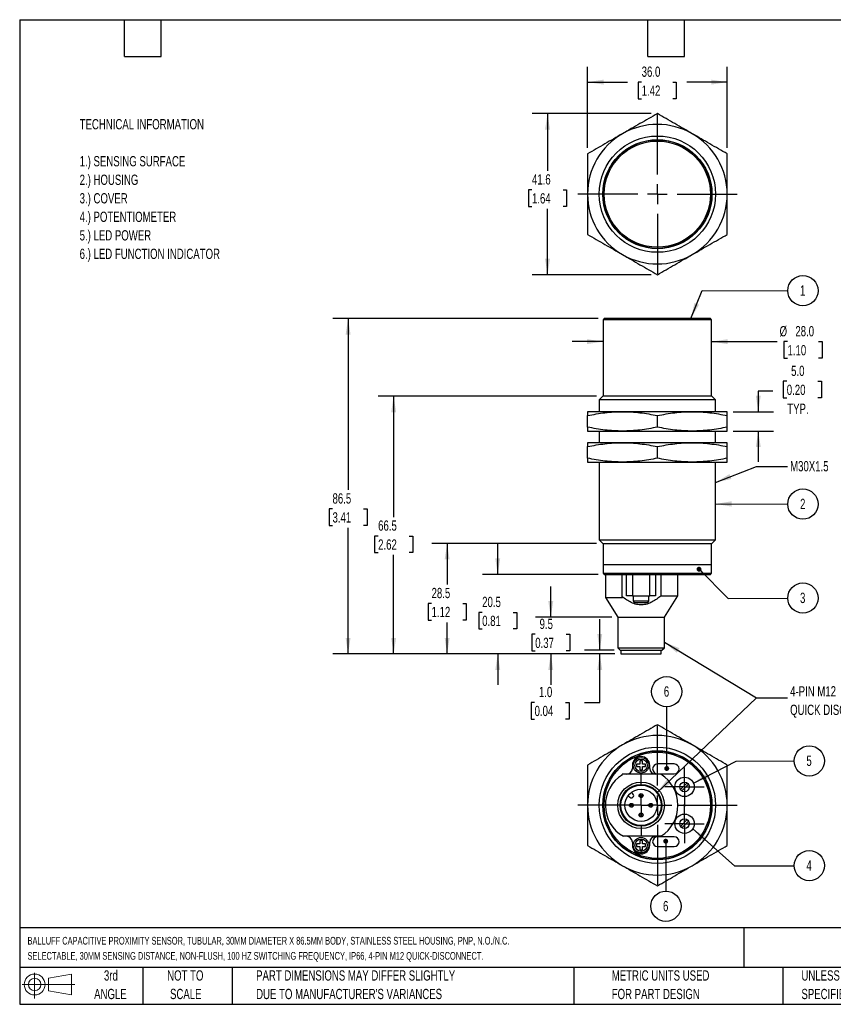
# Model space of a CAD drawing. Header units: millimetres. Extents: x 8 to 341, y 8 to 262.
# Tile 1 of 2: x 8 to 218, y 8 to 262. Entities that reach past the tile are written whole.
import ezdxf

# ---------------------------------------------------------------- set-up
doc = ezdxf.new("R2010")
doc.units = ezdxf.units.MM
doc.header["$LTSCALE"] = 1.25
doc.linetypes.add('CENTERX2', pattern=[20.32, 12.7, -2.54, 2.54, -2.54])
doc.layers.add('CENTER', color=40, linetype='CENTERX2')
doc.layers.add('DIMENSIONS', color=140, linetype='Continuous', lineweight=25)
doc.layers.add('TEXT', color=140, linetype='Continuous', lineweight=25)
doc.styles.add('SLDTEXTSTYLE0', font='TXT', dxfattribs={"width": 0.7})
doc.dimstyles.new('SLDDIMSTYLE0', dxfattribs={"dimtxt": 2.69751, "dimasz": 4.1275, "dimexe": 0, "dimexo": 0.0625, "dimgap": 0.674377, "dimtad": 0, "dimtih": 1, "dimtoh": 1, "dimrnd": 1e-09, "dimzin": 4, "dimdsep": 46, "dimtxsty": 'SLDTEXTSTYLE0', "dimsah": 1, "dimcen": 0.09, "dimadec": 0, "dimazin": 1, "dimtfac": 1, "dimtmove": 0, "dimatfit": 0, "dimfxl": 0, "dimfrac": 2, "dimtolj": 1, "dimtzin": 12, "dimarcsym": 0})
doc.dimstyles.new('SLDDIMSTYLE1', dxfattribs={"dimtxt": 2.69751, "dimasz": 4.1275, "dimexe": 0, "dimexo": 0.0625, "dimgap": 0.674377, "dimtad": 0, "dimtih": 1, "dimtoh": 1, "dimrnd": 1e-09, "dimzin": 12, "dimdsep": 46, "dimtxsty": 'SLDTEXTSTYLE0', "dimsah": 1, "dimcen": 0.09, "dimadec": 0, "dimazin": 3, "dimtfac": 1, "dimtmove": 0, "dimatfit": 0, "dimfxl": 0, "dimfrac": 2, "dimtolj": 1, "dimtzin": 12, "dimarcsym": 0})
doc.dimstyles.new('SLDDIMSTYLE2', dxfattribs={"dimtxt": 2.69751, "dimasz": 4.1275, "dimexe": 0, "dimexo": 0.0625, "dimgap": 0.674377, "dimtad": 0, "dimtih": 1, "dimtoh": 1, "dimrnd": 1e-09, "dimzin": 12, "dimdsep": 46, "dimtxsty": 'SLDTEXTSTYLE0', "dimsah": 1, "dimcen": 0.09, "dimadec": 0, "dimazin": 3, "dimtfac": 1, "dimtofl": 0, "dimtmove": 0, "dimatfit": 3, "dimfxl": 0, "dimfrac": 2, "dimtolj": 1, "dimtzin": 12, "dimarcsym": 0})
doc.dimstyles.new('SLDDIMSTYLE3', dxfattribs={"dimtxt": 0.18, "dimasz": 4.1275, "dimexe": 0, "dimexo": 0.0625, "dimgap": 0, "dimtad": 0, "dimtih": 1, "dimtoh": 1, "dimdec": 0, "dimrnd": 1e-09, "dimzin": 0, "dimdsep": 46, "dimtxsty": 'Standard', "dimsah": 1, "dimcen": 0.09, "dimadec": 0, "dimazin": 0, "dimtfac": 4.1275, "dimtdec": 0, "dimtofl": 0, "dimtmove": 0, "dimatfit": 3, "dimfxl": 0, "dimfrac": 2, "dimtolj": 1, "dimtzin": 0, "dimarcsym": 0})
doc.dimstyles.new('SLDDIMSTYLE4', dxfattribs={"dimtxt": 2.69751, "dimasz": 4.1275, "dimexe": 0, "dimexo": 0.0625, "dimgap": 0.674377, "dimtad": 0, "dimtih": 1, "dimtoh": 1, "dimrnd": 1e-09, "dimzin": 4, "dimdsep": 46, "dimtxsty": 'SLDTEXTSTYLE0', "dimsah": 1, "dimcen": 0.09, "dimadec": 0, "dimazin": 1, "dimtfac": 1, "dimtofl": 0, "dimtmove": 0, "dimatfit": 3, "dimfxl": 0, "dimfrac": 2, "dimtolj": 1, "dimtzin": 12, "dimarcsym": 0})
doc.dimstyles.new('SLDDIMSTYLE5', dxfattribs={"dimtxt": 0.18, "dimasz": 1.27, "dimexe": 0, "dimexo": 0.0625, "dimgap": 0, "dimtad": 0, "dimtih": 1, "dimtoh": 1, "dimdec": 0, "dimrnd": 1e-09, "dimzin": 0, "dimdsep": 46, "dimtxsty": 'Standard', "dimblk1": 'DOT', "dimblk2": 'DOT', "dimsah": 1, "dimcen": 0.09, "dimadec": 0, "dimazin": 0, "dimtfac": 1.27, "dimtdec": 0, "dimtofl": 0, "dimtmove": 0, "dimatfit": 3, "dimldrblk": 'DOT', "dimfxl": 0, "dimfrac": 2, "dimtolj": 1, "dimtzin": 0, "dimarcsym": 0})

# ---------------------------------------------------------------- blocks, each defined once
blk = doc.blocks.new('Block11')
at = {"color": 7, "linetype": 'Continuous', "lineweight": 18}
for p, q in [((3.24, 6.64), (3.24, 0)), ((6.85, 5.21), (12.72, 6.29)), ((6.85, 2), (6.85, 5.21)), ((12.72, 6.29), (12.72, 0.91)), ((0, 3.6), (13.59, 3.6)), ((6.85, 2), (12.72, 0.91))]:
    blk.add_line(p, q, dxfattribs=at)
for radius in [2.69, 1.61]:
    blk.add_circle((3.24, 3.6), radius, dxfattribs=at)
blk = doc.blocks.new('Block12')
at = {"color": 7, "linetype": 'Continuous'}
blk.add_blockref('Block11', (0, 0), dxfattribs=at)
blk = doc.blocks.new('SW_NOTE_0')
at = {"layer": 'TEXT', "color": 0, "attachment_point": 1, "style": 'SLDTEXTSTYLE0'}
for s, insert, char_height in [('TECHNICAL INFORMATION', (0, 3.41), 2.6458), ('1.) SENSING SURFACE', (0, -6.14), 2.6458), ('2.) HOUSING', (0, -10.92), 2.6458), ('3.) COVER', (0, -15.7), 2.646), ('4.) POTENTIOMETER', (0, -20.48), 2.6458), ('5.) LED POWER', (0, -25.26), 2.6458), ('6.) LED FUNCTION INDICATOR', (0, -30.03), 2.6458)]:
    blk.add_mtext(s, dxfattribs=dict(at, insert=insert, char_height=char_height))
blk = doc.blocks.new('SW_NOTE_0_1')
at = {"layer": 'TEXT', "color": 0, "char_height": 1.98438, "attachment_point": 1, "style": 'SLDTEXTSTYLE0'}
for s, insert in [('BALLUFF CAPACITIVE PROXIMITY SENSOR, TUBULAR, 30MM DIAMETER X 86.5MM BODY, STAINLESS STEEL HOUSING, PNP, N.O./N.C.', (0, 2.56)), ('SELECTABLE, 30MM SENSING DISTANCE, NON-FLUSH, 100 HZ SWITCHING FREQUENCY, IP66, 4-PIN M12 QUICK-DISCONNECT.', (0, -1.34))]:
    blk.add_mtext(s, dxfattribs=dict(at, insert=insert))
blk = doc.blocks.new('SW_NOTE_0_3')
at = {"layer": 'TEXT', "color": 0, "char_height": 2.6458, "attachment_point": 1, "style": 'SLDTEXTSTYLE0'}
for s, insert in [('UNLESS OTHERWISE', (0, 3.41)), ('SPECIFIED UNITS ARE:', (0, -1.37))]:
    blk.add_mtext(s, dxfattribs=dict(at, insert=insert))
blk = doc.blocks.new('SW_NOTE_0_4')
at = {"layer": 'TEXT', "color": 0, "char_height": 2.6458, "attachment_point": 1, "style": 'SLDTEXTSTYLE0'}
for s, insert in [('PART DIMENSIONS MAY DIFFER SLIGHTLY', (0, 3.41)), ("DUE TO MANUFACTURER'S VARIANCES", (0, -1.37))]:
    blk.add_mtext(s, dxfattribs=dict(at, insert=insert))
blk = doc.blocks.new('SW_NOTE_0_5')
at = {"layer": 'TEXT', "color": 0, "char_height": 2.646, "attachment_point": 2, "style": 'SLDTEXTSTYLE0'}
for s, insert in [('NOT TO', (6.57, 3.41)), ('SCALE', (6.69, -1.37))]:
    blk.add_mtext(s, dxfattribs=dict(at, insert=insert))
blk = doc.blocks.new('SW_NOTE_0_6')
at = {"layer": 'TEXT', "color": 0, "char_height": 2.646, "attachment_point": 2, "style": 'SLDTEXTSTYLE0'}
for s, insert in [('3rd', (2.89, 3.41)), ('ANGLE', (2.77, -1.37))]:
    blk.add_mtext(s, dxfattribs=dict(at, insert=insert))
blk = doc.blocks.new('SW_NOTE_0_7')
at = {"layer": 'TEXT', "color": 0, "char_height": 2.6458, "attachment_point": 1, "style": 'SLDTEXTSTYLE0'}
for s, insert in [('METRIC UNITS USED', (0, 3.41)), ('FOR PART DESIGN', (0, -1.37))]:
    blk.add_mtext(s, dxfattribs=dict(at, insert=insert))
blk = doc.blocks.new('_D')
at = {"layer": 'DIMENSIONS'}
for p, q in [((158.36, 178.89), (150.43, 178.89)), ((186.36, 178.89), (203.28, 178.89)), ((205.92, 178.89), (205.01, 178.89)), ((205.01, 178.89), (205.01, 174.6)), ((213.93, 178.89), (214.84, 178.89)), ((214.84, 178.89), (214.84, 174.6)), ((205.01, 174.6), (205.92, 174.6)), ((214.84, 174.6), (213.93, 174.6))]:
    blk.add_line(p, q, dxfattribs=at)
for points in [[(158.36, 178.89), (154.24, 179.52), (154.24, 178.25)], [(186.36, 178.89), (190.49, 178.25), (190.49, 179.52)]]:
    blk.add_solid(points, dxfattribs=at)
at = {"layer": 'DIMENSIONS', "char_height": 2.646, "attachment_point": 1, "style": 'SLDTEXTSTYLE0'}
for s, insert in [('%%c', (203.88, 182.9)), ('28.0', (207.95, 182.9)), ('1.10', (205.92, 178.01))]:
    blk.add_mtext(s, dxfattribs=dict(at, insert=insert))
blk = doc.blocks.new('_D_1')
at = {"layer": 'DIMENSIONS'}
for p, q in [((205.73, 168.65), (204.83, 168.65)), ((204.83, 168.65), (204.83, 164.36)), ((213.75, 168.65), (214.65, 168.65)), ((214.65, 168.65), (214.65, 164.36)), ((202.11, 166.13), (198.38, 166.13)), ((198.38, 166.13), (198.38, 160.82)), ((204.83, 164.36), (205.73, 164.36)), ((214.65, 164.36), (213.75, 164.36)), ((191.95, 160.82), (202.35, 160.82)), ((191.95, 155.82), (202.35, 155.82)), ((198.38, 155.82), (198.38, 147.88))]:
    blk.add_line(p, q, dxfattribs=at)
for points in [[(198.38, 160.82), (199.02, 164.95), (197.75, 164.95)], [(198.38, 155.82), (197.75, 151.69), (199.02, 151.69)]]:
    blk.add_solid(points, dxfattribs=at)
at = {"layer": 'DIMENSIONS', "char_height": 2.646, "attachment_point": 1, "style": 'SLDTEXTSTYLE0'}
for s, insert in [('5.0', (206.85, 172.67)), ('0.20', (205.73, 167.78)), ('TYP.', (205.86, 162.88))]:
    blk.add_mtext(s, dxfattribs=dict(at, insert=insert))
blk = doc.blocks.new('_D_2')
at = {"layer": 'DIMENSIONS'}
for p, q in [((157.51, 99.32), (157.51, 107.26)), ((161.19, 99.32), (153.54, 99.32)), ((161.38, 98.32), (153.54, 98.32)), ((157.51, 85.82), (157.51, 98.32)), ((140.7, 85.82), (139.79, 85.82)), ((139.79, 85.82), (139.79, 81.53)), ((148.71, 85.82), (149.62, 85.82)), ((149.62, 85.82), (149.62, 81.53)), ((153.58, 85.82), (157.51, 85.82)), ((139.79, 81.53), (140.7, 81.53)), ((149.62, 81.53), (148.71, 81.53))]:
    blk.add_line(p, q, dxfattribs=at)
for points in [[(157.51, 99.32), (158.14, 103.45), (156.87, 103.45)], [(157.51, 98.32), (156.87, 94.19), (158.14, 94.19)]]:
    blk.add_solid(points, dxfattribs=at)
at = {"layer": 'DIMENSIONS', "char_height": 2.646, "attachment_point": 1, "style": 'SLDTEXTSTYLE0'}
for s, insert in [('1.0', (141.82, 89.83)), ('0.04', (140.7, 84.94))]:
    blk.add_mtext(s, dxfattribs=dict(at, insert=insert))
blk = doc.blocks.new('_D_3')
at = {"layer": 'DIMENSIONS'}
for p, q in [((144.88, 107.82), (144.88, 115.76)), ((160.58, 107.82), (140.91, 107.82)), ((140.87, 103.38), (139.96, 103.38)), ((139.96, 103.38), (139.96, 99.09)), ((148.88, 103.38), (149.79, 103.38)), ((149.79, 103.38), (149.79, 99.09)), ((139.96, 99.09), (140.87, 99.09)), ((149.79, 99.09), (148.88, 99.09)), ((161.38, 98.32), (140.91, 98.32)), ((144.88, 98.32), (144.88, 90.38))]:
    blk.add_line(p, q, dxfattribs=at)
for points in [[(144.88, 107.82), (145.51, 111.95), (144.24, 111.95)], [(144.88, 98.32), (144.24, 94.19), (145.51, 94.19)]]:
    blk.add_solid(points, dxfattribs=at)
at = {"layer": 'DIMENSIONS', "char_height": 2.646, "attachment_point": 1, "style": 'SLDTEXTSTYLE0'}
for s, insert in [('9.5', (141.99, 107.39)), ('0.37', (140.87, 102.5))]:
    blk.add_mtext(s, dxfattribs=dict(at, insert=insert))
blk = doc.blocks.new('_D_4')
at = {"layer": 'DIMENSIONS'}
for p, q in [((131.2, 118.82), (131.2, 126.76)), ((157.08, 118.82), (127.23, 118.82)), ((127.19, 109.05), (126.29, 109.05)), ((126.29, 109.05), (126.29, 104.76)), ((135.21, 109.05), (136.11, 109.05)), ((136.11, 109.05), (136.11, 104.76)), ((126.29, 104.76), (127.19, 104.76)), ((136.11, 104.76), (135.21, 104.76)), ((161.38, 98.32), (127.23, 98.32)), ((131.2, 98.32), (131.2, 90.38))]:
    blk.add_line(p, q, dxfattribs=at)
for points in [[(131.2, 118.82), (131.84, 122.95), (130.57, 122.95)], [(131.2, 98.32), (130.57, 94.19), (131.84, 94.19)]]:
    blk.add_solid(points, dxfattribs=at)
at = {"layer": 'DIMENSIONS', "char_height": 2.646, "attachment_point": 1, "style": 'SLDTEXTSTYLE0'}
for s, insert in [('20.5', (127.19, 113.06)), ('0.81', (127.19, 108.17))]:
    blk.add_mtext(s, dxfattribs=dict(at, insert=insert))
blk = doc.blocks.new('_D_5')
at = {"layer": 'DIMENSIONS'}
for p, q in [((156.7, 126.82), (114.18, 126.82)), ((118.15, 126.82), (118.15, 116.24)), ((114.14, 111.35), (113.24, 111.35)), ((113.24, 111.35), (113.24, 107.06)), ((122.16, 111.35), (123.07, 111.35)), ((123.07, 111.35), (123.07, 107.06)), ((113.24, 107.06), (114.14, 107.06)), ((123.07, 107.06), (122.16, 107.06)), ((118.15, 98.32), (118.15, 106.46)), ((161.38, 98.32), (114.18, 98.32))]:
    blk.add_line(p, q, dxfattribs=at)
for points in [[(118.15, 126.82), (117.52, 122.69), (118.79, 122.69)], [(118.15, 98.32), (118.79, 102.45), (117.52, 102.45)]]:
    blk.add_solid(points, dxfattribs=at)
at = {"layer": 'DIMENSIONS', "char_height": 2.646, "attachment_point": 1, "style": 'SLDTEXTSTYLE0'}
for s, insert in [('28.5', (114.14, 115.36)), ('1.12', (114.14, 110.47))]:
    blk.add_mtext(s, dxfattribs=dict(at, insert=insert))
blk = doc.blocks.new('_D_6')
at = {"layer": 'DIMENSIONS'}
for p, q in [((156.7, 164.82), (100.39, 164.82)), ((104.36, 164.82), (104.36, 133.63)), ((100.36, 128.74), (99.45, 128.74)), ((99.45, 128.74), (99.45, 124.46)), ((108.37, 128.74), (109.28, 128.74)), ((109.28, 128.74), (109.28, 124.46)), ((99.45, 124.46), (100.36, 124.46)), ((104.36, 98.32), (104.36, 123.85)), ((109.28, 124.46), (108.37, 124.46)), ((161.38, 98.32), (100.39, 98.32))]:
    blk.add_line(p, q, dxfattribs=at)
for points in [[(104.36, 164.82), (103.73, 160.69), (105, 160.69)], [(104.36, 98.32), (105, 102.45), (103.73, 102.45)]]:
    blk.add_solid(points, dxfattribs=at)
at = {"layer": 'DIMENSIONS', "char_height": 2.646, "attachment_point": 1, "style": 'SLDTEXTSTYLE0'}
for s, insert in [('66.5', (100.36, 132.76)), ('2.62', (100.36, 127.87))]:
    blk.add_mtext(s, dxfattribs=dict(at, insert=insert))
blk = doc.blocks.new('_D_7')
at = {"layer": 'DIMENSIONS'}
for p, q in [((157.08, 184.82), (88.64, 184.82)), ((92.61, 184.82), (92.61, 140.64)), ((88.6, 135.75), (87.7, 135.75)), ((87.7, 135.75), (87.7, 131.46)), ((96.62, 135.75), (97.53, 135.75)), ((97.53, 135.75), (97.53, 131.46)), ((87.7, 131.46), (88.6, 131.46)), ((92.61, 98.32), (92.61, 130.86)), ((97.53, 131.46), (96.62, 131.46)), ((161.38, 98.32), (88.64, 98.32))]:
    blk.add_line(p, q, dxfattribs=at)
for points in [[(92.61, 184.82), (91.98, 180.69), (93.25, 180.69)], [(92.61, 98.32), (93.25, 102.45), (91.98, 102.45)]]:
    blk.add_solid(points, dxfattribs=at)
at = {"layer": 'DIMENSIONS', "char_height": 2.646, "attachment_point": 1, "style": 'SLDTEXTSTYLE0'}
for s, insert in [('86.5', (88.6, 139.76)), ('3.41', (88.6, 134.87))]:
    blk.add_mtext(s, dxfattribs=dict(at, insert=insert))
blk = doc.blocks.new('SW_NOTE_0_8')
at = {"layer": 'TEXT', "color": 0}
blk.add_circle((1.12, 2.05), 3.9, dxfattribs=at)
at = {"layer": 'TEXT', "color": 0, "insert": (1.07, 3.41), "char_height": 2.65, "attachment_point": 2, "style": 'SLDTEXTSTYLE0'}
blk.add_mtext('1', dxfattribs=at)
blk = doc.blocks.new('SW_NOTE_0_9')
at = {"layer": 'TEXT', "color": 0}
blk.add_circle((3.9, -0.01), 3.9, dxfattribs=at)
at = {"layer": 'TEXT', "color": 0, "insert": (3.86, 1.36), "char_height": 2.65, "attachment_point": 2, "style": 'SLDTEXTSTYLE0'}
blk.add_mtext('2', dxfattribs=at)
blk = doc.blocks.new('SW_NOTE_0_10')
at = {"layer": 'TEXT', "color": 0}
blk.add_circle((1.12, 2.05), 3.9, dxfattribs=at)
at = {"layer": 'TEXT', "color": 0, "insert": (1.07, 3.41), "char_height": 2.65, "attachment_point": 2, "style": 'SLDTEXTSTYLE0'}
blk.add_mtext('3', dxfattribs=at)
blk = doc.blocks.new('SW_NOTE_0_11')
at = {"layer": 'TEXT', "color": 0, "attachment_point": 1, "style": 'SLDTEXTSTYLE0'}
for s, insert, char_height in [('4-PIN M12', (0.72, 3), 2.646), ('QUICK DISCONNECT', (0.72, -1.78), 2.6458)]:
    blk.add_mtext(s, dxfattribs=dict(at, insert=insert, char_height=char_height))
blk = doc.blocks.new('_Dot')
at = {"color": 0, "linetype": 'ByBlock', "lineweight": -2}
blk.add_line((-0.5, 0), (-1, 0), dxfattribs=at)
at = {"color": 0, "linetype": 'ByBlock', "const_width": 0.5}
blk.add_lwpolyline([(-0.25, 0, 1), (0.25, 0, 1)], format="xyb", close=True, dxfattribs=at)
blk = doc.blocks.new('_D_8')
at = {"layer": 'DIMENSIONS'}
for p, q in [((170.78, 237.72), (140.07, 237.72)), ((144.04, 237.72), (144.04, 222.94)), ((140.03, 218.05), (139.12, 218.05)), ((139.12, 218.05), (139.12, 213.76)), ((148.04, 218.05), (148.95, 218.05)), ((148.95, 218.05), (148.95, 213.76)), ((139.12, 213.76), (140.03, 213.76)), ((148.95, 213.76), (148.04, 213.76)), ((144.04, 196.15), (144.04, 213.16)), ((170.78, 196.15), (140.07, 196.15))]:
    blk.add_line(p, q, dxfattribs=at)
for points in [[(144.04, 237.72), (143.4, 233.59), (144.67, 233.59)], [(144.04, 196.15), (144.67, 200.27), (143.4, 200.27)]]:
    blk.add_solid(points, dxfattribs=at)
at = {"layer": 'DIMENSIONS', "char_height": 2.646, "attachment_point": 1, "style": 'SLDTEXTSTYLE0'}
for s, insert in [('41.6', (140.03, 222.06)), ('1.64', (140.03, 217.17))]:
    blk.add_mtext(s, dxfattribs=dict(at, insert=insert))
blk = doc.blocks.new('_D_9')
at = {"layer": 'DIMENSIONS'}
for p, q in [((154.36, 228.91), (154.36, 249.8)), ((190.36, 228.91), (190.36, 249.8)), ((154.36, 245.83), (164.65, 245.83)), ((168.31, 245.83), (167.4, 245.83)), ((167.4, 245.83), (167.4, 241.55)), ((176.32, 245.83), (177.23, 245.83)), ((177.23, 245.83), (177.23, 241.55)), ((190.36, 245.83), (179.98, 245.83)), ((167.4, 241.55), (168.31, 241.55)), ((177.23, 241.55), (176.32, 241.55))]:
    blk.add_line(p, q, dxfattribs=at)
for points in [[(154.36, 245.83), (158.49, 245.2), (158.49, 246.47)], [(190.36, 245.83), (186.24, 246.47), (186.24, 245.2)]]:
    blk.add_solid(points, dxfattribs=at)
at = {"layer": 'DIMENSIONS', "char_height": 2.646, "attachment_point": 1, "style": 'SLDTEXTSTYLE0'}
for s, insert in [('36.0', (168.31, 249.85)), ('1.42', (168.31, 244.96))]:
    blk.add_mtext(s, dxfattribs=dict(at, insert=insert))
blk = doc.blocks.new('SW_CENTERMARKSYMBOL_0')
at = {"layer": 'CENTER', "color": 0}
for p, q in [((0, 5.08), (0, 20.54)), ((0, 0), (0, 2.54)), ((-5.08, 0), (-20.54, 0)), ((0, 0), (-2.54, 0)), ((0, 0), (0, -2.54)), ((0, 0), (2.54, 0)), ((5.08, 0), (20.54, 0)), ((0, -5.08), (0, -20.54))]:
    blk.add_line(p, q, dxfattribs=at)
blk = doc.blocks.new('SW_NOTE_0_12')
at = {"layer": 'TEXT', "color": 0, "attachment_point": 1, "style": 'SLDTEXTSTYLE0'}
for s, insert, char_height in [('4-PIN M12', (0.71, 3), 2.646), ('QUICK DISCONNECT', (0.71, -1.77), 2.6458)]:
    blk.add_mtext(s, dxfattribs=dict(at, insert=insert, char_height=char_height))
blk = doc.blocks.new('SW_NOTE_0_13')
at = {"layer": 'TEXT', "color": 0}
blk.add_circle((0, 3.9), 3.9, dxfattribs=at)
at = {"layer": 'TEXT', "color": 0, "insert": (-0.05, 5.27), "char_height": 2.65, "attachment_point": 2, "style": 'SLDTEXTSTYLE0'}
blk.add_mtext('6', dxfattribs=at)
blk = doc.blocks.new('SW_NOTE_0_14')
at = {"layer": 'TEXT', "color": 0}
blk.add_circle((0.01, -3.9), 3.9, dxfattribs=at)
at = {"layer": 'TEXT', "color": 0, "insert": (-0.04, -2.54), "char_height": 2.65, "attachment_point": 2, "style": 'SLDTEXTSTYLE0'}
blk.add_mtext('6', dxfattribs=at)
blk = doc.blocks.new('SW_NOTE_0_15')
at = {"layer": 'TEXT', "color": 0}
blk.add_circle((1.12, 2.05), 3.9, dxfattribs=at)
at = {"layer": 'TEXT', "color": 0, "insert": (1.07, 3.41), "char_height": 2.65, "attachment_point": 2, "style": 'SLDTEXTSTYLE0'}
blk.add_mtext('5', dxfattribs=at)
blk = doc.blocks.new('SW_NOTE_0_16')
at = {"layer": 'TEXT', "color": 0}
blk.add_circle((1.12, 2.05), 3.9, dxfattribs=at)
at = {"layer": 'TEXT', "color": 0, "insert": (1.07, 3.41), "char_height": 2.65, "attachment_point": 2, "style": 'SLDTEXTSTYLE0'}
blk.add_mtext('4', dxfattribs=at)
blk = doc.blocks.new('SW_CENTERMARKSYMBOL_1')
at = {"layer": 'CENTER', "color": 0}
for p, q in [((0, 5.08), (0, 20.54)), ((-5.08, 0), (-20.54, 0)), ((0, 0), (-2.54, 0)), ((0, 0), (0, 2.54)), ((0, 0), (0, -2.54)), ((0, 0), (2.54, 0)), ((5.08, 0), (20.54, 0)), ((0, -5.08), (0, -20.54))]:
    blk.add_line(p, q, dxfattribs=at)
blk = doc.blocks.new('SW_CENTERMARKSYMBOL_2')
at = {"layer": 'CENTER', "color": 0}
for p, q in [((0, 2.54), (0, 5.04)), ((-2.54, 0), (-5.04, 0)), ((0, 0), (-2.54, 0)), ((0, 0), (0, 2.54)), ((0, 0), (0, -2.54)), ((0, 0), (2.54, 0)), ((2.54, 0), (5.04, 0)), ((0, -2.54), (0, -5.04))]:
    blk.add_line(p, q, dxfattribs=at)
blk = doc.blocks.new('SW_CENTERMARKSYMBOL_3')
at = {"layer": 'CENTER', "color": 0}
for p, q in [((0, 2.54), (0, 5.04)), ((-2.54, 0), (-5.04, 0)), ((0, 0), (-2.54, 0)), ((0, 0), (0, 2.54)), ((0, 0), (0, -2.54)), ((0, 0), (2.54, 0)), ((2.54, 0), (5.04, 0)), ((0, -2.54), (0, -5.04))]:
    blk.add_line(p, q, dxfattribs=at)
blk = doc.blocks.new('SW_CENTERMARKSYMBOL_4')
at = {"layer": 'CENTER', "color": 0}
for p, q in [((0, 5.08), (0, 7.93)), ((-5.08, 0), (-7.93, 0)), ((0, 0), (-2.54, 0)), ((0, 0), (0, 2.54)), ((0, 0), (0, -2.54)), ((0, 0), (2.54, 0)), ((5.08, 0), (7.93, 0)), ((0, -5.08), (0, -7.93))]:
    blk.add_line(p, q, dxfattribs=at)

msp = doc.modelspace()

# ---------------------------------------------------------------- linework, layer by layer
for p, q in [((158.663, 184.819), (158.363, 184.519)), ((158.363, 184.519), (158.363, 164.819)), ((186.363, 184.519), (158.363, 184.519)), ((186.063, 184.819), (158.663, 184.819)), ((186.363, 184.519), (186.063, 184.819)), ((186.363, 164.819), (186.363, 184.519)), ((158.283, 164.819), (157.363, 163.899)), ((157.363, 163.899), (157.363, 160.819)), ((187.363, 163.899), (157.363, 163.899)), ((186.443, 164.819), (158.283, 164.819)), ((187.363, 163.899), (186.443, 164.819)), ((187.363, 160.819), (187.363, 163.899)), ((163.363, 160.819), (154.363, 160.819)), ((181.363, 160.819), (163.363, 160.819)), ((190.363, 160.819), (181.363, 160.819)), ((154.363, 156.832), (154.363, 159.805)), ((172.363, 156.832), (172.363, 159.805)), ((190.363, 156.832), (190.363, 159.805)), ((154.363, 155.819), (163.363, 155.819)), ((157.363, 155.819), (157.363, 152.819)), ((163.363, 155.819), (181.363, 155.819)), ((181.363, 155.819), (190.363, 155.819)), ((187.363, 152.819), (187.363, 155.819)), ((163.363, 152.819), (154.363, 152.819)), ((181.363, 152.819), (163.363, 152.819)), ((190.363, 152.819), (181.363, 152.819)), ((154.363, 148.832), (154.363, 151.805)), ((172.363, 148.832), (172.363, 151.805)), ((190.363, 148.832), (190.363, 151.805)), ((154.363, 147.819), (163.363, 147.819)), ((157.363, 147.819), (157.363, 127.739)), ((163.363, 147.819), (181.363, 147.819)), ((181.363, 147.819), (190.363, 147.819)), ((187.363, 127.739), (187.363, 147.819)), ((157.363, 127.739), (158.283, 126.819)), ((157.363, 127.739), (187.363, 127.739)), ((186.443, 126.819), (187.363, 127.739)), ((158.283, 126.819), (186.443, 126.819)), ((158.363, 126.819), (158.363, 121.369)), ((186.363, 121.369), (186.363, 126.819)), ((158.363, 121.369), (186.363, 121.369)), ((158.363, 121.319), (158.363, 119.119)), ((186.363, 121.319), (158.363, 121.319)), ((158.463, 121.369), (158.463, 121.319)), ((186.263, 121.319), (186.263, 121.369)), ((186.363, 119.119), (186.363, 121.319)), ((158.363, 119.119), (158.663, 118.819)), ((158.363, 119.119), (186.363, 119.119)), ((158.663, 118.819), (186.063, 118.819)), ((158.953, 118.819), (158.953, 112.863)), ((163.289, 113.111), (163.289, 118.819)), ((164.413, 113.319), (164.413, 118.819)), ((165.913, 118.819), (165.913, 113.319)), ((170.413, 113.319), (170.413, 118.819)), ((171.913, 118.819), (171.913, 113.319)), ((173.287, 118.819), (173.287, 113.319)), ((177.663, 113.319), (177.663, 118.819)), ((186.063, 118.819), (186.363, 119.119)), ((158.953, 112.863), (162.163, 107.819)), ((158.953, 112.863), (163.371, 112.863)), ((163.371, 112.863), (163.289, 113.111)), ((165.913, 113.319), (164.413, 113.319)), ((165.913, 113.319), (170.413, 113.319)), ((166.163, 113.319), (166.163, 112.019)), ((166.163, 112.019), (170.163, 112.019)), ((170.163, 112.019), (170.163, 113.319)), ((171.913, 113.319), (170.413, 113.319)), ((173.287, 113.319), (177.663, 113.319)), ((174.163, 107.819), (177.663, 113.319)), ((166.563, 111.619), (169.763, 111.619)), ((162.163, 107.819), (162.163, 99.932)), ((162.163, 107.819), (174.163, 107.819)), ((174.163, 99.932), (174.163, 107.819)), ((162.163, 99.932), (162.777, 99.319)), ((162.163, 99.932), (174.163, 99.932)), ((162.777, 99.319), (173.55, 99.319)), ((162.963, 99.319), (162.963, 98.319)), ((173.363, 98.319), (173.363, 99.319)), ((173.55, 99.319), (174.163, 99.932)), ((162.963, 98.319), (173.363, 98.319)), ((165.913, 69.577), (165.913, 68.777)), ((167.838, 69.902), (166.988, 69.902)), ((166.988, 69.902), (166.988, 69.252)), ((166.988, 69.252), (167.838, 69.252)), ((168.488, 70.752), (167.838, 70.752)), ((167.838, 70.752), (167.838, 69.902)), ((167.838, 69.252), (167.838, 68.402)), ((168.488, 69.902), (168.488, 70.752)), ((169.338, 69.902), (168.488, 69.902)), ((168.488, 68.402), (168.488, 69.252)), ((168.488, 69.252), (169.338, 69.252)), ((169.338, 69.252), (169.338, 69.902)), ((170.413, 68.777), (170.413, 69.577)), ((176.693, 69.94), (172.413, 69.94)), ((163.371, 67.142), (163.289, 67.277)), ((167.838, 68.402), (168.488, 68.402)), ((172.413, 67.394), (176.693, 67.394)), ((178.32, 63.338), (180.052, 65.07)), ((180.406, 64.716), (178.674, 62.984)), ((164.835, 61.757), (165.229, 61.363)), ((166.077, 62.212), (165.684, 62.605)), ((178.32, 53.838), (180.052, 55.57)), ((180.406, 55.216), (178.674, 53.484)), ((176.693, 51.16), (172.413, 51.16)), ((165.913, 49.777), (165.913, 48.977)), ((167.838, 49.302), (166.988, 49.302)), ((166.988, 49.302), (166.988, 48.652)), ((166.988, 48.652), (167.838, 48.652)), ((168.488, 50.152), (167.838, 50.152)), ((167.838, 50.152), (167.838, 49.302)), ((167.838, 48.652), (167.838, 47.802)), ((168.488, 49.302), (168.488, 50.152)), ((169.338, 49.302), (168.488, 49.302)), ((168.488, 47.802), (168.488, 48.652)), ((168.488, 48.652), (169.338, 48.652)), ((169.338, 48.652), (169.338, 49.302)), ((170.413, 48.977), (170.413, 49.777)), ((172.413, 48.614), (176.693, 48.614)), ((167.838, 47.802), (168.488, 47.802))]:
    msp.add_line(p, q)
for centre, radius in [((172.363, 216.931), 15), ((172.363, 216.931), 14.08), ((172.363, 216.931), 14), ((172.363, 216.931), 13.7), ((172.363, 59.277), 15), ((172.363, 59.277), 14.08), ((172.363, 59.277), 14), ((172.363, 59.277), 13.7), ((168.163, 69.577), 2), ((168.163, 69.577), 1.6), ((179.363, 64.027), 2.5), ((168.163, 59.277), 6), ((168.163, 59.277), 5.387), ((168.163, 59.277), 5.2), ((179.363, 64.027), 1.25), ((168.163, 59.277), 4.15), ((168.163, 61.777), 0.5), ((168.163, 61.777), 0.25), ((165.663, 59.277), 0.5), ((165.663, 59.277), 0.25), ((170.663, 59.277), 0.5), ((170.663, 59.277), 0.25), ((168.163, 56.777), 0.5), ((168.163, 56.777), 0.25), ((179.363, 54.527), 2.5), ((179.363, 54.527), 1.25), ((168.163, 48.977), 2), ((168.163, 48.977), 1.6)]:
    msp.add_circle(centre, radius)
for centre, radius, start, end in [((172.363, 216.931), 18, 60, 120), ((172.363, 216.931), 18, 120, 180), ((172.363, 216.931), 18, 0, 60), ((172.363, 216.931), 18, 180, 240), ((172.363, 216.931), 18, 300, 0), ((172.363, 216.931), 18, 240, 300), ((166.563, 112.019), 0.4, 180, 270), ((169.763, 112.019), 0.4, 270, 0), ((172.363, 59.277), 18, 60, 120), ((172.363, 59.277), 18, 120, 180), ((172.363, 59.277), 18, 0, 60), ((168.163, 69.577), 2.25, 0, 180), ((164.413, 68.777), 1.5, 270, 0), ((171.913, 68.777), 1.5, 180, 270), ((172.413, 68.667), 1.273, 90, 270), ((176.693, 68.667), 1.273, 270, 90), ((168.163, 59.277), 9.21, 121.35123, 240.29971), ((168.163, 59.277), 9.5, 302.6369, 57.3631), ((165.653, 61.787), 0.6, 225, 45), ((172.363, 59.277), 18, 180, 240), ((172.363, 59.277), 18, 300, 0), ((164.413, 49.777), 1.5, 0, 90), ((171.913, 49.777), 1.5, 90, 180), ((172.413, 49.887), 1.273, 90, 270), ((176.693, 49.887), 1.273, 270, 90), ((168.163, 48.977), 2.25, 180, 0), ((172.363, 59.277), 18, 240, 300)]:
    msp.add_arc(centre, radius, start, end)
for points, knots in [([(172.363, 237.716), (170.875, 236.857), (169.383, 235.995), (166.384, 234.264), (164.877, 233.394), (163.363, 232.52)], [0, 0, 0, 0, 0.5, 0.5, 1, 1, 1, 1]), ([(181.363, 232.52), (179.849, 233.394), (178.343, 234.264), (175.344, 235.995), (173.851, 236.857), (172.363, 237.716)], [0, 0, 0, 0, 0.5, 0.5, 1, 1, 1, 1]), ([(163.363, 232.52), (161.849, 231.645), (160.343, 230.776), (157.344, 229.044), (155.851, 228.182), (154.363, 227.323)], [0, 0, 0, 0, 0.5, 0.5, 1, 1, 1, 1]), ([(190.363, 227.323), (188.875, 228.182), (187.383, 229.044), (184.384, 230.776), (182.877, 231.645), (181.363, 232.52)], [0, 0, 0, 0, 0.5, 0.5, 1, 1, 1, 1]), ([(154.363, 227.323), (154.363, 225.605), (154.363, 223.882), (154.363, 220.419), (154.363, 218.68), (154.363, 216.931)], [0, 0, 0, 0, 0.5, 0.5, 1, 1, 1, 1]), ([(190.363, 216.931), (190.363, 218.68), (190.363, 220.419), (190.363, 223.882), (190.363, 225.605), (190.363, 227.323)], [0, 0, 0, 0, 0.5, 0.5, 1, 1, 1, 1]), ([(154.363, 216.931), (154.363, 215.183), (154.363, 213.443), (154.363, 209.98), (154.363, 208.257), (154.363, 206.539)], [0, 0, 0, 0, 0.5, 0.5, 1, 1, 1, 1]), ([(190.363, 206.539), (190.363, 208.257), (190.363, 209.98), (190.363, 213.443), (190.363, 215.183), (190.363, 216.931)], [0, 0, 0, 0, 0.5, 0.5, 1, 1, 1, 1]), ([(154.363, 206.539), (155.851, 205.68), (157.344, 204.818), (160.343, 203.087), (161.849, 202.217), (163.363, 201.343)], [0, 0, 0, 0, 0.5, 0.5, 1, 1, 1, 1]), ([(181.363, 201.343), (182.877, 202.217), (184.384, 203.087), (187.383, 204.818), (188.875, 205.68), (190.363, 206.539)], [0, 0, 0, 0, 0.5, 0.5, 1, 1, 1, 1]), ([(163.363, 201.343), (164.877, 200.468), (166.384, 199.599), (169.383, 197.867), (170.875, 197.006), (172.363, 196.147)], [0, 0, 0, 0, 0.5, 0.5, 1, 1, 1, 1]), ([(172.363, 196.147), (173.851, 197.006), (175.344, 197.867), (178.343, 199.599), (179.849, 200.468), (181.363, 201.343)], [0, 0, 0, 0, 0.5, 0.5, 1, 1, 1, 1]), ([(154.363, 159.805), (155.851, 160.118), (157.344, 160.373), (160.343, 160.724), (161.849, 160.819), (163.363, 160.819)], [0, 0, 0, 0, 0.5, 0.5, 1, 1, 1, 1]), ([(154.363, 160.819), (154.363, 160.819), (154.363, 160.724), (154.363, 160.373), (154.363, 160.118), (154.363, 159.805)], [0, 0, 0, 0, 0.5, 0.5, 1, 1, 1, 1]), ([(163.363, 160.819), (164.877, 160.819), (166.384, 160.724), (169.383, 160.373), (170.875, 160.118), (172.363, 159.805)], [0, 0, 0, 0, 0.5, 0.5, 1, 1, 1, 1]), ([(172.363, 159.805), (173.851, 160.118), (175.344, 160.373), (178.343, 160.724), (179.849, 160.819), (181.363, 160.819)], [0, 0, 0, 0, 0.5, 0.5, 1, 1, 1, 1]), ([(181.363, 160.819), (182.877, 160.819), (184.384, 160.724), (187.383, 160.373), (188.875, 160.118), (190.363, 159.805)], [0, 0, 0, 0, 0.5, 0.5, 1, 1, 1, 1]), ([(190.363, 159.805), (190.363, 160.118), (190.363, 160.373), (190.363, 160.724), (190.363, 160.819), (190.363, 160.819)], [0, 0, 0, 0, 0.5, 0.5, 1, 1, 1, 1]), ([(163.363, 155.819), (161.849, 155.819), (160.343, 155.913), (157.344, 156.264), (155.851, 156.519), (154.363, 156.832)], [0, 0, 0, 0, 0.5, 0.5, 1, 1, 1, 1]), ([(154.363, 156.832), (154.363, 156.519), (154.363, 156.264), (154.363, 155.913), (154.363, 155.819), (154.363, 155.819)], [0, 0, 0, 0, 0.5, 0.5, 1, 1, 1, 1]), ([(172.363, 156.832), (170.875, 156.519), (169.383, 156.264), (166.384, 155.913), (164.877, 155.819), (163.363, 155.819)], [0, 0, 0, 0, 0.5, 0.5, 1, 1, 1, 1]), ([(181.363, 155.819), (179.849, 155.819), (178.343, 155.913), (175.344, 156.264), (173.851, 156.519), (172.363, 156.832)], [0, 0, 0, 0, 0.5, 0.5, 1, 1, 1, 1]), ([(190.363, 156.832), (188.875, 156.519), (187.383, 156.264), (184.384, 155.913), (182.877, 155.819), (181.363, 155.819)], [0, 0, 0, 0, 0.5, 0.5, 1, 1, 1, 1]), ([(190.363, 155.819), (190.363, 155.819), (190.363, 155.913), (190.363, 156.264), (190.363, 156.519), (190.363, 156.832)], [0, 0, 0, 0, 0.5, 0.5, 1, 1, 1, 1]), ([(154.363, 151.805), (155.851, 152.118), (157.344, 152.373), (160.343, 152.724), (161.849, 152.819), (163.363, 152.819)], [0, 0, 0, 0, 0.5, 0.5, 1, 1, 1, 1]), ([(154.363, 152.819), (154.363, 152.819), (154.363, 152.724), (154.363, 152.373), (154.363, 152.118), (154.363, 151.805)], [0, 0, 0, 0, 0.5, 0.5, 1, 1, 1, 1]), ([(163.363, 152.819), (164.877, 152.819), (166.384, 152.724), (169.383, 152.373), (170.875, 152.118), (172.363, 151.805)], [0, 0, 0, 0, 0.5, 0.5, 1, 1, 1, 1]), ([(172.363, 151.805), (173.851, 152.118), (175.344, 152.373), (178.343, 152.724), (179.849, 152.819), (181.363, 152.819)], [0, 0, 0, 0, 0.5, 0.5, 1, 1, 1, 1]), ([(181.363, 152.819), (182.877, 152.819), (184.384, 152.724), (187.383, 152.373), (188.875, 152.118), (190.363, 151.805)], [0, 0, 0, 0, 0.5, 0.5, 1, 1, 1, 1]), ([(190.363, 151.805), (190.363, 152.118), (190.363, 152.373), (190.363, 152.724), (190.363, 152.819), (190.363, 152.819)], [0, 0, 0, 0, 0.5, 0.5, 1, 1, 1, 1]), ([(163.363, 147.819), (161.849, 147.819), (160.343, 147.913), (157.344, 148.264), (155.851, 148.519), (154.363, 148.832)], [0, 0, 0, 0, 0.5, 0.5, 1, 1, 1, 1]), ([(154.363, 148.832), (154.363, 148.519), (154.363, 148.264), (154.363, 147.913), (154.363, 147.819), (154.363, 147.819)], [0, 0, 0, 0, 0.5, 0.5, 1, 1, 1, 1]), ([(172.363, 148.832), (170.875, 148.519), (169.383, 148.264), (166.384, 147.913), (164.877, 147.819), (163.363, 147.819)], [0, 0, 0, 0, 0.5, 0.5, 1, 1, 1, 1]), ([(181.363, 147.819), (179.849, 147.819), (178.343, 147.913), (175.344, 148.264), (173.851, 148.519), (172.363, 148.832)], [0, 0, 0, 0, 0.5, 0.5, 1, 1, 1, 1]), ([(190.363, 148.832), (188.875, 148.519), (187.383, 148.264), (184.384, 147.913), (182.877, 147.819), (181.363, 147.819)], [0, 0, 0, 0, 0.5, 0.5, 1, 1, 1, 1]), ([(190.363, 147.819), (190.363, 147.819), (190.363, 147.913), (190.363, 148.264), (190.363, 148.519), (190.363, 148.832)], [0, 0, 0, 0, 0.5, 0.5, 1, 1, 1, 1]), ([(173.287, 113.319), (172.931, 113.017), (172.567, 112.731), (171.814, 112.198), (171.425, 111.953), (170.814, 111.63), (170.605, 111.53), (170.177, 111.35), (169.956, 111.269), (169.279, 111.064), (168.819, 110.982), (168.116, 110.956), (167.878, 110.964), (167.411, 111.012), (167.181, 111.051), (166.499, 111.211), (166.052, 111.376), (165.207, 111.777), (164.805, 112.013), (164.028, 112.531), (163.653, 112.813), (163.289, 113.111)], [0, 0, 0, 0, 0.125, 0.125, 0.25, 0.25, 0.3125, 0.3125, 0.375, 0.375, 0.5, 0.5, 0.5625, 0.5625, 0.625, 0.625, 0.75, 0.75, 0.875, 0.875, 1, 1, 1, 1]), ([(172.363, 80.062), (170.875, 79.203), (169.383, 78.341), (166.384, 76.61), (164.877, 75.74), (163.363, 74.866)], [0, 0, 0, 0, 0.5, 0.5, 1, 1, 1, 1]), ([(181.363, 74.866), (179.849, 75.74), (178.343, 76.61), (175.344, 78.341), (173.851, 79.203), (172.363, 80.062)], [0, 0, 0, 0, 0.5, 0.5, 1, 1, 1, 1]), ([(163.363, 74.866), (161.849, 73.991), (160.343, 73.122), (157.344, 71.39), (155.851, 70.528), (154.363, 69.669)], [0, 0, 0, 0, 0.5, 0.5, 1, 1, 1, 1]), ([(190.363, 69.669), (188.875, 70.528), (187.383, 71.39), (184.384, 73.122), (182.877, 73.991), (181.363, 74.866)], [0, 0, 0, 0, 0.5, 0.5, 1, 1, 1, 1]), ([(154.363, 69.669), (154.363, 67.951), (154.363, 66.228), (154.363, 62.765), (154.363, 61.026), (154.363, 59.277)], [0, 0, 0, 0, 0.5, 0.5, 1, 1, 1, 1]), ([(190.363, 59.277), (190.363, 61.026), (190.363, 62.765), (190.363, 66.228), (190.363, 67.951), (190.363, 69.669)], [0, 0, 0, 0, 0.5, 0.5, 1, 1, 1, 1]), ([(173.287, 67.277), (172.931, 67.277), (172.567, 67.277), (171.814, 67.277), (171.425, 67.277), (170.814, 67.277), (170.605, 67.277), (170.177, 67.277), (169.956, 67.277), (169.279, 67.277), (168.819, 67.277), (168.116, 67.277), (167.878, 67.277), (167.411, 67.277), (167.181, 67.277), (166.499, 67.277), (166.052, 67.277), (165.207, 67.277), (164.805, 67.277), (164.028, 67.277), (163.653, 67.277), (163.289, 67.277)], [0, 0, 0, 0, 0.125, 0.125, 0.25, 0.25, 0.3125, 0.3125, 0.375, 0.375, 0.5, 0.5, 0.5625, 0.5625, 0.625, 0.625, 0.75, 0.75, 0.875, 0.875, 1, 1, 1, 1]), ([(154.363, 59.277), (154.363, 57.529), (154.363, 55.789), (154.363, 52.326), (154.363, 50.603), (154.363, 48.885)], [0, 0, 0, 0, 0.5, 0.5, 1, 1, 1, 1]), ([(190.363, 48.885), (190.363, 50.603), (190.363, 52.326), (190.363, 55.789), (190.363, 57.529), (190.363, 59.277)], [0, 0, 0, 0, 0.5, 0.5, 1, 1, 1, 1]), ([(173.287, 51.277), (172.601, 51.277), (171.884, 51.277), (170.713, 51.277), (170.306, 51.277), (169.441, 51.277), (168.998, 51.277), (168.323, 51.277), (168.095, 51.277), (167.64, 51.277), (167.416, 51.277), (166.973, 51.277), (166.755, 51.277), (166.323, 51.277), (166.109, 51.277), (165.483, 51.277), (165.088, 51.277), (164.325, 51.277), (163.957, 51.277), (163.6, 51.277)], [0, 0, 0, 0, 0.25, 0.25, 0.375, 0.375, 0.5, 0.5, 0.5625, 0.5625, 0.625, 0.625, 0.6875, 0.6875, 0.75, 0.75, 0.875, 0.875, 1, 1, 1, 1]), ([(154.363, 48.885), (155.851, 48.026), (157.344, 47.164), (160.343, 45.433), (161.849, 44.563), (163.363, 43.689)], [0, 0, 0, 0, 0.5, 0.5, 1, 1, 1, 1]), ([(181.363, 43.689), (182.877, 44.563), (184.384, 45.433), (187.383, 47.164), (188.875, 48.026), (190.363, 48.885)], [0, 0, 0, 0, 0.5, 0.5, 1, 1, 1, 1]), ([(163.363, 43.689), (164.877, 42.814), (166.384, 41.945), (169.383, 40.213), (170.875, 39.352), (172.363, 38.493)], [0, 0, 0, 0, 0.5, 0.5, 1, 1, 1, 1]), ([(172.363, 38.493), (173.851, 39.352), (175.344, 40.213), (178.343, 41.945), (179.849, 42.814), (181.363, 43.689)], [0, 0, 0, 0, 0.5, 0.5, 1, 1, 1, 1])]:
    msp.add_open_spline(points, degree=3, knots=knots)
at = {"layer": 'DIMENSIONS'}
for p, q in [((183.109, 120.174), (190.624, 112.628)), ((190.624, 112.628), (205.987, 112.711))]:
    msp.add_line(p, q, dxfattribs=at)
at = {"layer": 'TEXT'}
for p, q in [((7.937, 261.938), (341.312, 261.938)), ((7.937, 261.938), (7.937, 7.937)), ((34.925, 252.412), (34.925, 261.938)), ((44.45, 252.412), (44.45, 261.938)), ((169.863, 252.412), (169.863, 261.938)), ((179.387, 252.412), (179.387, 261.938)), ((34.925, 252.412), (44.45, 252.412)), ((169.863, 252.412), (179.387, 252.412)), ((180.987, 184.819), (183.886, 192.046)), ((183.886, 192.046), (205.987, 192.029)), ((181.657, 65.021), (192.692, 70.694)), ((192.692, 70.694), (207.63, 70.717)), ((181.508, 53.243), (192.22, 43.64)), ((192.22, 43.64), (207.63, 43.696)), ((341.312, 27.658), (7.937, 27.658)), ((194.699, 27.658), (194.699, 17.462)), ((341.312, 17.462), (7.937, 17.462)), ((39.687, 17.462), (39.687, 7.937)), ((62.765, 17.462), (62.765, 7.937)), ((150.808, 17.462), (150.808, 7.937)), ((204.725, 17.462), (204.725, 7.937)), ((7.937, 7.937), (341.312, 7.937))]:
    msp.add_line(p, q, dxfattribs=at)
for points in [[(180.987, 184.819), (183.113, 188.413), (181.934, 188.886)], [(181.657, 65.021), (185.618, 66.343), (185.038, 67.473)], [(181.508, 53.243), (184.158, 50.015), (185.005, 50.961)]]:
    msp.add_solid(points, dxfattribs=at)

# ---------------------------------------------------------------- block references
at = {"layer": 'CENTER'}
for name, p in [('SW_CENTERMARKSYMBOL_0', (172.363, 216.931)), ('SW_CENTERMARKSYMBOL_1', (172.363, 59.277)), ('SW_CENTERMARKSYMBOL_2', (179.363, 64.027)), ('SW_CENTERMARKSYMBOL_4', (168.163, 59.277)), ('SW_CENTERMARKSYMBOL_3', (179.363, 54.527))]:
    msp.add_blockref(name, p, dxfattribs=at)
at = {"layer": 'DIMENSIONS', "xscale": 1.27, "yscale": 1.27, "rotation": 134.8822110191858}
msp.add_blockref('_Dot', (183.109, 120.174, 8.974), dxfattribs=at)
at = {"layer": 'TEXT'}
for name, p in [('SW_NOTE_0', (23.394, 232.89)), ('SW_NOTE_0_8', (208.769, 189.981)), ('SW_NOTE_0_9', (205.987, 136.981)), ('SW_NOTE_0_10', (208.769, 110.688)), ('SW_NOTE_0_13', (174.767, 84.691)), ('SW_NOTE_0_12', (205.877, 87.005)), ('SW_NOTE_0_11', (205.877, 87.005)), ('SW_NOTE_0_15', (210.412, 68.678)), ('SW_NOTE_0_16', (210.412, 41.665)), ('SW_NOTE_0_14', (174.549, 37.138)), ('SW_NOTE_0_1', (9.957, 22.77)), ('Block12', (8.547, 9.442)), ('SW_NOTE_0_6', (28.559, 13.294)), ('SW_NOTE_0_5', (44.071, 13.294)), ('SW_NOTE_0_4', (68.899, 13.294)), ('SW_NOTE_0_7', (160.598, 13.294)), ('SW_NOTE_0_3', (209.51, 13.294))]:
    msp.add_blockref(name, p, dxfattribs=at)

# ---------------------------------------------------------------- texts
at = {"layer": 'TEXT', "insert": (206.592, 148.079), "char_height": 2.6458, "attachment_point": 1, "style": 'SLDTEXTSTYLE0'}
msp.add_mtext('M30X1.5', dxfattribs=at)

# ---------------------------------------------------------------- dimensions: what is measured, and where the dimension line sits
at = {"layer": 'DIMENSIONS'}
for base, p1, p2, angle, dimstyle, picture, middle in [((190.363, 245.834), (154.363, 227.323), (190.363, 227.323), 0, 'SLDDIMSTYLE4', '_D_9', (172.316, 245.834)), ((144.035, 196.147), (172.363, 237.716), (172.363, 196.147), 90, 'SLDDIMSTYLE2', '_D_8', (144.035, 218.049)), ((92.612, 184.819), (162.963, 98.319), (158.663, 184.819), 90, 'SLDDIMSTYLE2', '_D_7', (92.612, 135.748)), ((104.363, 164.819), (162.963, 98.319), (158.283, 164.819), 90, 'SLDDIMSTYLE2', '_D_6', (104.363, 128.743)), ((118.153, 126.819), (162.963, 98.319), (158.283, 126.819), 90, 'SLDDIMSTYLE2', '_D_5', (118.153, 111.347)), ((131.2, 118.819), (162.963, 98.319), (158.663, 118.819), 90, 'SLDDIMSTYLE1', '_D_4', (131.2, 109.045)), ((144.877, 107.819), (162.963, 98.319), (162.163, 107.819), 90, 'SLDDIMSTYLE1', '_D_3', (144.877, 103.38)), ((157.51, 99.319), (162.963, 98.319), (162.777, 99.319), 90, 'SLDDIMSTYLE0', '_D_2', (157.51, 85.819))]:
    dim = msp.add_linear_dim(base=base, p1=p1, p2=p2, angle=angle, dimstyle=dimstyle, dxfattribs=at)
    dim.commit()
    dim.dimension.update_dxf_attribs({"geometry": picture, "text_midpoint": middle, "dimtype": 160})
dim = msp.add_linear_dim(base=(186.363, 178.887), p1=(158.363, 184.519), p2=(186.363, 184.519), text='%%c<>', dimstyle='SLDDIMSTYLE0', dxfattribs=at)
dim.commit()
dim.dimension.update_dxf_attribs({"geometry": '_D', "text_midpoint": (209.923, 178.887), "dimtype": 160})
dim = msp.add_linear_dim(base=(198.383, 160.819), p1=(190.363, 155.819), p2=(190.363, 160.819), angle=90, text='<>\\PTYP.', dimstyle='SLDDIMSTYLE0', dxfattribs=at)
dim.commit()
dim.dimension.update_dxf_attribs({"geometry": '_D_1', "text_midpoint": (198.383, 166.128), "dimtype": 160})

# ---------------------------------------------------------------- leaders
at = {"layer": 'TEXT'}
for points, dimstyle in [([(187.363, 142.577), (197.939, 146.716), (205.877, 146.716)], 'SLDDIMSTYLE3'), ([(187.363, 137.021), (205.987, 136.981)], 'SLDDIMSTYLE3'), ([(174.163, 101.356), (197.939, 87.005), (205.877, 87.005)], 'SLDDIMSTYLE3'), ([(172.237, 62.508), (197.939, 87.005), (205.877, 87.005)], 'SLDDIMSTYLE3'), ([(174.779, 68.771), (174.767, 84.691)], 'SLDDIMSTYLE5'), ([(174.517, 50.02), (174.549, 37.138)], 'SLDDIMSTYLE5')]:
    msp.add_leader(points, dimstyle=dimstyle, dxfattribs=at)

doc.saveas('drawing.dxf')
